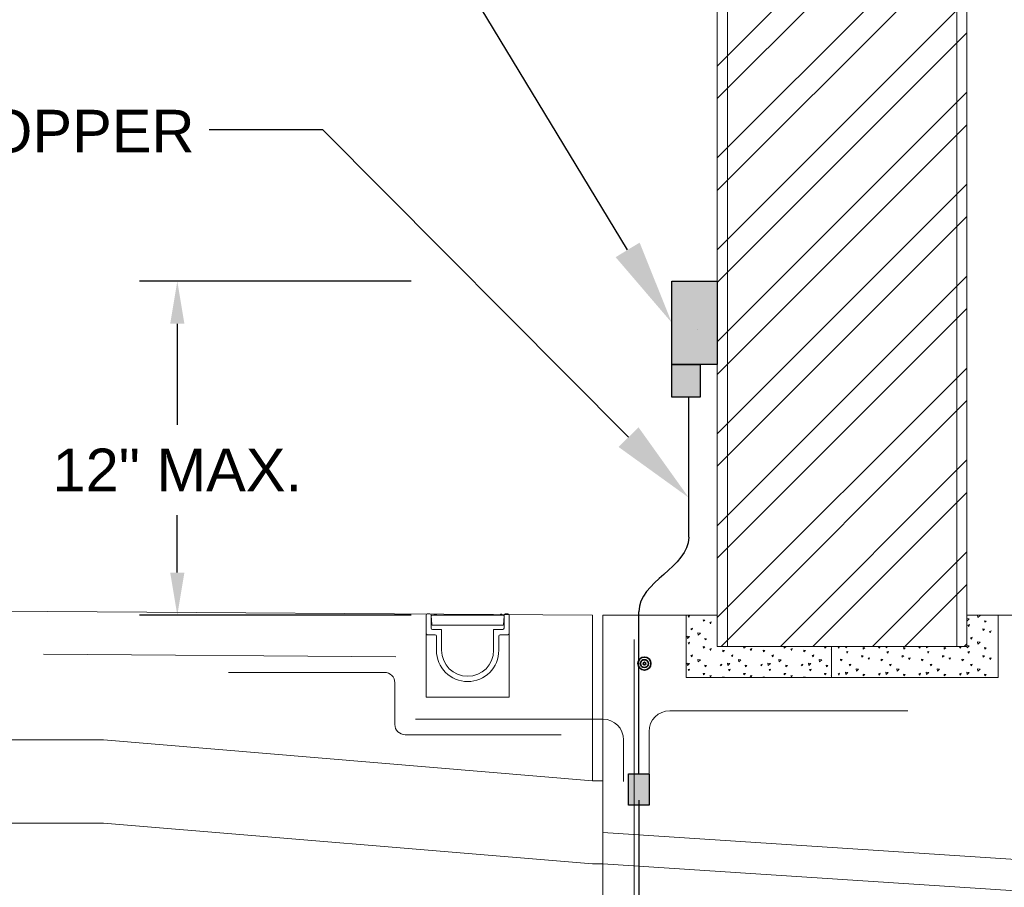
# Model space of a CAD drawing. Header units: inches. Extents: x 119 to 13708, y 367 to 7376.
# Tile 3 of 21: x 308 to 516, y 565 to 748. Entities that reach past the tile are written whole.
import ezdxf
from ezdxf import colors
from ezdxf.entities.mleader import LeaderData, LeaderLine
from ezdxf.math import Vec2, Vec3

# ---------------------------------------------------------------- set-up
doc = ezdxf.new("R2010")
doc.units = ezdxf.units.IN
doc.header["$MEASUREMENT"] = 0
doc.layers.add('E-ANNO-TEXT', color=7, linetype='Continuous', lineweight=25)
doc.layers.add('S-301 Building Sections [E-201 Reference]$0$G-ELECT-REF', color=253, linetype='Continuous', lineweight=9)
doc.layers.add('G-PLAN-OTLN', color=6, linetype='Continuous', lineweight=35, true_color=0xff00ff)
doc.styles.get("Standard").update_dxf_attribs({"font": 'arial.ttf'})
doc.dimstyles.get("Standard").update_dxf_attribs({"dimtxt": 0.18, "dimasz": 0.18, "dimexe": 0.18, "dimexo": 0.0625, "dimgap": 0.09, "dimtad": 0, "dimtih": 1, "dimtoh": 1, "dimdec": 4, "dimzin": 0, "dimdsep": 46, "dimtxsty": 'Standard', "dimcen": 0.09, "dimadec": 0, "dimazin": 0, "dimtfac": 1, "dimtdec": 4, "dimtofl": 0, "dimtmove": 0, "dimatfit": 3, "dimfxl": 1, "dimtolj": 1, "dimtzin": 0, "dimarcsym": 0})

# ---------------------------------------------------------------- blocks, each defined once
blk = doc.blocks.new('S-301 Building Sections [E-201 Reference]')
at = {"color": 9}
for radius in [0.312, 0.188, 0.0625]:
    blk.add_circle((686.868, 256.618), radius, dxfattribs=at)
at = {"layer": 'S-301 Building Sections [E-201 Reference]$0$G-ELECT-REF', "color": 9}
for p, q in [((702.368, 257.447), (702.368, 329.293)), ((690.368, 257.447), (690.368, 317.691)), ((648.118, 259.197), (684.368, 258.947)), ((676.368, 258.947), (676.368, 255.007)), ((676.428, 259.007), (676.558, 259.007)), ((676.618, 258.947), (676.618, 258.317)), ((676.618, 258.947), (680.118, 258.947)), ((676.658, 258.947), (680.077, 258.947)), ((676.804, 258.988), (676.825, 258.988)), ((677.392, 258.947), (677.31, 258.947)), ((677.799, 258.947), (677.717, 258.947)), ((678.206, 258.947), (678.124, 258.947)), ((678.124, 258.946), (678.206, 258.946)), ((678.531, 258.947), (678.613, 258.947)), ((679.505, 258.947), (679.587, 258.947)), ((679.992, 258.988), (679.97, 258.988)), ((680.118, 258.947), (680.118, 258.317)), ((680.308, 259.007), (680.178, 259.007)), ((680.368, 258.947), (680.368, 255.007)), ((684.368, 258.947), (684.368, 250.989)), ((690.368, 258.947), (684.868, 258.947)), ((684.868, 258.947), (684.868, 240.947)), ((688.868, 255.947), (688.868, 258.947)), ((688.868, 258.947), (690.368, 258.947)), ((690.368, 258.947), (690.368, 257.447)), ((702.368, 257.447), (702.368, 258.947)), ((702.368, 258.947), (703.368, 258.947)), ((707.868, 258.947), (702.368, 258.947)), ((703.368, 258.947), (703.868, 258.947)), ((703.868, 258.947), (703.868, 255.947)), ((676.618, 258.906), (676.647, 258.494)), ((680.101, 258.669), (680.089, 258.494)), ((680.118, 258.906), (680.101, 258.669)), ((676.368, 258.067), (676.368, 257.757)), ((676.428, 258.007), (676.805, 258.007)), ((676.678, 258.257), (677.118, 258.257)), ((676.687, 258.459), (676.817, 258.459)), ((676.687, 258.459), (680.049, 258.459)), ((677.118, 258.257), (677.118, 257.257)), ((679.527, 258.459), (677.269, 258.459)), ((680.058, 258.257), (679.618, 258.257)), ((679.618, 258.257), (679.618, 257.257)), ((680.308, 258.007), (679.93, 258.007)), ((679.978, 258.459), (680.049, 258.459)), ((680.368, 258.067), (680.368, 257.757)), ((676.868, 257.944), (676.868, 257.257)), ((679.868, 257.944), (679.868, 257.257)), ((680.368, 257.757), (680.368, 257.257)), ((686.368, 231.947), (686.368, 257.772)), ((657.978, 257.072), (674.923, 256.947)), ((690.368, 257.447), (694.825, 257.447)), ((694.825, 257.447), (695.868, 257.447)), ((695.868, 255.947), (695.868, 257.447)), ((695.868, 257.447), (696.911, 257.447)), ((695.868, 257.447), (695.868, 255.947)), ((696.911, 257.447), (702.368, 257.447)), ((696.911, 257.447), (696.911, 257.447)), ((666.868, 256.197), (674.368, 256.197)), ((674.868, 255.697), (674.868, 253.697)), ((695.868, 255.947), (688.868, 255.947)), ((688.868, 255.947), (688.868, 255.947)), ((703.868, 255.947), (695.868, 255.947)), ((676.368, 255.007), (680.368, 255.007)), ((688.089, 254.351), (699.536, 254.351)), ((684.868, 253.947), (675.868, 253.947)), ((687.089, 251.351), (687.089, 253.351)), ((648.25, 252.947), (660.868, 252.947)), ((660.868, 252.947), (684.368, 250.989)), ((675.368, 253.197), (682.868, 253.197)), ((685.868, 250.947), (685.868, 252.947)), ((684.368, 250.989), (684.872, 250.989)), ((684.872, 250.989), (684.868, 246.989)), ((660.868, 248.947), (648.25, 248.947)), ((684.368, 246.989), (660.868, 248.947)), ((684.868, 248.494), (707.868, 246.994)), ((684.868, 246.989), (684.368, 246.989)), ((684.868, 246.989), (707.868, 245.489))]:
    blk.add_line(p, q, dxfattribs=at)
at = {"layer": 'S-301 Building Sections [E-201 Reference]$0$G-ELECT-REF', "color": 9, "ltscale": 0.075}
for p, q in [((701.881, 257.447), (701.881, 328.614)), ((690.855, 257.447), (690.855, 317.624))]:
    blk.add_line(p, q, dxfattribs=at)
at = {"layer": 'S-301 Building Sections [E-201 Reference]$0$G-ELECT-REF', "color": 9, "linetype": 'Continuous'}
for p, q in [((690.368, 285.344), (702.368, 297.344)), ((690.368, 283.781), (702.368, 295.781)), ((690.368, 280.924), (702.368, 292.924)), ((690.368, 279.362), (702.368, 291.362)), ((690.368, 276.505), (702.368, 288.505)), ((690.368, 274.943), (702.368, 286.943)), ((690.368, 272.086), (702.368, 284.086)), ((690.368, 270.523), (702.368, 282.523)), ((690.368, 267.666), (702.368, 279.666)), ((690.368, 266.104), (702.368, 278.104)), ((690.368, 263.247), (702.368, 275.247)), ((690.368, 261.684), (702.368, 273.684)), ((690.368, 258.827), (702.368, 270.827)), ((690.55, 257.447), (702.368, 269.265)), ((693.407, 257.447), (702.368, 266.408)), ((694.969, 257.447), (702.368, 264.845)), ((697.826, 257.447), (702.368, 261.989)), ((699.389, 257.447), (702.368, 260.426)), ((702.246, 257.447), (702.368, 257.569))]:
    blk.add_line(p, q, dxfattribs=at)
at = {"layer": 'S-301 Building Sections [E-201 Reference]$0$G-ELECT-REF', "color": 9, "linetype": 'Continuous', "extrusion": (0, 0, -1)}
for p, q in [((702.886, 258.945), (703.005, 258.931)), ((702.903, 258.834), (702.886, 258.945)), ((688.968, 258.904), (689.044, 258.929)), ((689.01, 258.841), (688.969, 258.904)), ((689.01, 258.841), (689.043, 258.929)), ((689.702, 258.65), (689.692, 258.725)), ((689.696, 258.725), (689.774, 258.711)), ((689.702, 258.65), (689.775, 258.71)), ((690.008, 258.6), (690.083, 258.625)), ((690.05, 258.537), (690.008, 258.6)), ((690.05, 258.537), (690.083, 258.625)), ((702.368, 258.779), (702.483, 258.765)), ((702.382, 258.668), (702.368, 258.762)), ((702.382, 258.668), (702.484, 258.765)), ((702.417, 258.465), (702.492, 258.49)), ((702.459, 258.403), (702.417, 258.465)), ((702.459, 258.403), (702.492, 258.491)), ((702.903, 258.834), (703.005, 258.931)), ((703.229, 258.603), (703.219, 258.677)), ((703.223, 258.678), (703.301, 258.663)), ((703.229, 258.603), (703.301, 258.663)), ((689.101, 258.295), (689.177, 258.32)), ((689.143, 258.233), (689.101, 258.295)), ((689.143, 258.233), (689.176, 258.321)), ((689.437, 258.096), (689.556, 258.082)), ((689.455, 257.985), (689.438, 258.096)), ((689.455, 257.985), (689.557, 258.081)), ((703.151, 258.212), (703.141, 258.286)), ((703.144, 258.286), (703.223, 258.272)), ((703.151, 258.212), (703.223, 258.271)), ((703.456, 258.161), (703.532, 258.186)), ((703.498, 258.099), (703.456, 258.161)), ((703.498, 258.099), (703.531, 258.186)), ((688.916, 257.93), (689.035, 257.916)), ((688.934, 257.819), (688.917, 257.93)), ((688.934, 257.819), (689.036, 257.916)), ((688.968, 257.616), (689.044, 257.641)), ((689.01, 257.554), (688.969, 257.616)), ((689.01, 257.554), (689.043, 257.641)), ((689.781, 257.754), (689.771, 257.828)), ((689.774, 257.828), (689.853, 257.814)), ((689.781, 257.754), (689.853, 257.813)), ((702.55, 257.857), (702.625, 257.882)), ((702.592, 257.794), (702.55, 257.857)), ((702.592, 257.795), (702.625, 257.882)), ((702.886, 257.657), (703.005, 257.643)), ((702.903, 257.546), (702.886, 257.657)), ((702.903, 257.546), (703.005, 257.643)), ((689.702, 257.362), (689.692, 257.437)), ((689.696, 257.437), (689.774, 257.423)), ((689.702, 257.362), (689.775, 257.422)), ((690.008, 257.312), (690.083, 257.337)), ((690.05, 257.249), (690.008, 257.312)), ((690.05, 257.249), (690.083, 257.337)), ((690.643, 257.189), (690.632, 257.263)), ((690.636, 257.264), (690.714, 257.25)), ((690.643, 257.189), (690.715, 257.249)), ((691.648, 257.362), (691.638, 257.437)), ((691.641, 257.437), (691.72, 257.423)), ((691.648, 257.362), (691.72, 257.422)), ((691.953, 257.312), (692.029, 257.337)), ((691.995, 257.249), (691.954, 257.312)), ((691.995, 257.249), (692.028, 257.337)), ((692.588, 257.189), (692.578, 257.263)), ((692.582, 257.264), (692.66, 257.25)), ((692.588, 257.189), (692.66, 257.249)), ((693.594, 257.362), (693.584, 257.437)), ((693.587, 257.437), (693.666, 257.423)), ((693.594, 257.362), (693.666, 257.422)), ((693.899, 257.312), (693.975, 257.337)), ((693.941, 257.249), (693.899, 257.312)), ((693.941, 257.249), (693.974, 257.337)), ((694.534, 257.189), (694.524, 257.263)), ((694.527, 257.264), (694.606, 257.25)), ((694.534, 257.189), (694.606, 257.249)), ((695.539, 257.362), (695.529, 257.437)), ((695.533, 257.437), (695.611, 257.423)), ((695.539, 257.362), (695.612, 257.422)), ((695.845, 257.312), (695.868, 257.319)), ((695.868, 257.278), (695.845, 257.312)), ((696.177, 257.415), (696.252, 257.44)), ((696.219, 257.353), (696.177, 257.415)), ((696.219, 257.353), (696.252, 257.44)), ((696.545, 257.38), (696.535, 257.447)), ((696.545, 257.38), (696.615, 257.447)), ((696.58, 257.177), (696.655, 257.202)), ((696.622, 257.115), (696.58, 257.177)), ((696.622, 257.115), (696.655, 257.203)), ((697.392, 257.315), (697.382, 257.389)), ((697.386, 257.39), (697.464, 257.376)), ((697.392, 257.315), (697.464, 257.375)), ((698.122, 257.415), (698.198, 257.44)), ((698.164, 257.353), (698.122, 257.415)), ((698.164, 257.353), (698.197, 257.44)), ((698.491, 257.38), (698.481, 257.447)), ((698.491, 257.38), (698.561, 257.447)), ((698.525, 257.177), (698.601, 257.202)), ((698.567, 257.115), (698.526, 257.177)), ((698.567, 257.115), (698.601, 257.203)), ((699.338, 257.315), (699.328, 257.389)), ((699.331, 257.39), (699.41, 257.376)), ((699.338, 257.315), (699.41, 257.375)), ((700.068, 257.415), (700.144, 257.44)), ((700.11, 257.353), (700.068, 257.415)), ((700.11, 257.353), (700.143, 257.44)), ((700.436, 257.38), (700.426, 257.447)), ((700.436, 257.38), (700.507, 257.447)), ((700.471, 257.177), (700.547, 257.202)), ((700.513, 257.115), (700.471, 257.177)), ((700.513, 257.115), (700.546, 257.203)), ((701.283, 257.315), (701.273, 257.389)), ((701.277, 257.39), (701.355, 257.376)), ((701.283, 257.315), (701.356, 257.375)), ((702.014, 257.415), (702.089, 257.44)), ((702.056, 257.353), (702.014, 257.415)), ((702.056, 257.353), (702.089, 257.44)), ((702.368, 257.491), (702.483, 257.477)), ((702.382, 257.38), (702.368, 257.474)), ((702.382, 257.38), (702.484, 257.477)), ((702.417, 257.177), (702.492, 257.202)), ((702.459, 257.115), (702.417, 257.177)), ((702.459, 257.115), (702.492, 257.203)), ((703.229, 257.315), (703.219, 257.389)), ((703.223, 257.39), (703.301, 257.376)), ((703.229, 257.315), (703.301, 257.375)), ((688.916, 256.642), (689.035, 256.628)), ((688.934, 256.531), (688.917, 256.642)), ((688.934, 256.531), (689.036, 256.628)), ((689.101, 257.008), (689.177, 257.033)), ((689.143, 256.945), (689.101, 257.008)), ((689.143, 256.945), (689.176, 257.033)), ((689.437, 256.808), (689.556, 256.794)), ((689.455, 256.697), (689.438, 256.808)), ((689.455, 256.697), (689.557, 256.794)), ((690.511, 256.566), (690.587, 256.591)), ((690.553, 256.503), (690.586, 256.591)), ((690.879, 256.531), (690.862, 256.642)), ((690.862, 256.642), (690.981, 256.628)), ((690.879, 256.531), (690.981, 256.628)), ((691.047, 257.008), (691.123, 257.033)), ((691.089, 256.945), (691.047, 257.008)), ((691.089, 256.945), (691.122, 257.033)), ((691.383, 256.808), (691.502, 256.794)), ((691.4, 256.697), (691.384, 256.808)), ((691.4, 256.697), (691.503, 256.794)), ((692.457, 256.566), (692.532, 256.591)), ((692.499, 256.503), (692.532, 256.591)), ((692.825, 256.531), (692.808, 256.642)), ((692.808, 256.642), (692.926, 256.628)), ((692.825, 256.531), (692.927, 256.628)), ((692.993, 257.008), (693.068, 257.033)), ((693.035, 256.945), (692.993, 257.008)), ((693.035, 256.945), (693.068, 257.033)), ((693.329, 256.808), (693.447, 256.794)), ((693.346, 256.697), (693.329, 256.808)), ((693.346, 256.697), (693.448, 256.794)), ((694.402, 256.566), (694.478, 256.591)), ((694.444, 256.503), (694.477, 256.591)), ((694.753, 256.642), (694.872, 256.628)), ((694.771, 256.531), (694.754, 256.642)), ((694.771, 256.531), (694.873, 256.628)), ((694.938, 257.008), (695.014, 257.033)), ((694.98, 256.945), (694.939, 257.008)), ((694.98, 256.945), (695.013, 257.033)), ((695.275, 256.808), (695.393, 256.794)), ((695.292, 256.697), (695.275, 256.808)), ((695.292, 256.697), (695.394, 256.794)), ((696.308, 256.75), (696.298, 256.825)), ((696.302, 256.825), (696.38, 256.811)), ((696.308, 256.75), (696.38, 256.81)), ((696.713, 256.569), (696.788, 256.594)), ((696.755, 256.507), (696.713, 256.569)), ((696.755, 256.507), (696.788, 256.594)), ((697.314, 256.924), (697.303, 256.998)), ((697.307, 256.999), (697.385, 256.984)), ((697.314, 256.924), (697.386, 256.984)), ((697.619, 256.873), (697.695, 256.898)), ((697.661, 256.811), (697.619, 256.873)), ((697.661, 256.811), (697.694, 256.899)), ((698.254, 256.75), (698.244, 256.825)), ((698.247, 256.825), (698.326, 256.811)), ((698.254, 256.75), (698.326, 256.81)), ((698.658, 256.569), (698.734, 256.594)), ((698.7, 256.507), (698.658, 256.569)), ((698.7, 256.507), (698.733, 256.594)), ((699.259, 256.924), (699.249, 256.998)), ((699.253, 256.999), (699.331, 256.984)), ((699.259, 256.924), (699.332, 256.984)), ((699.565, 256.873), (699.64, 256.898)), ((699.607, 256.811), (699.565, 256.873)), ((699.607, 256.811), (699.64, 256.899)), ((700.2, 256.75), (700.189, 256.825)), ((700.193, 256.825), (700.271, 256.811)), ((700.2, 256.75), (700.272, 256.81)), ((700.604, 256.569), (700.68, 256.594)), ((700.646, 256.507), (700.604, 256.569)), ((700.646, 256.507), (700.679, 256.594)), ((701.205, 256.924), (701.195, 256.998)), ((701.198, 256.999), (701.277, 256.984)), ((701.205, 256.924), (701.277, 256.984)), ((701.51, 256.873), (701.586, 256.898)), ((701.552, 256.811), (701.511, 256.873)), ((701.552, 256.811), (701.585, 256.899)), ((702.145, 256.75), (702.135, 256.825)), ((702.139, 256.825), (702.217, 256.811)), ((702.145, 256.75), (702.218, 256.81)), ((702.55, 256.569), (702.625, 256.594)), ((702.592, 256.507), (702.55, 256.569)), ((702.592, 256.507), (702.625, 256.594)), ((703.151, 256.924), (703.141, 256.998)), ((703.144, 256.999), (703.223, 256.984)), ((703.151, 256.924), (703.223, 256.984)), ((703.456, 256.873), (703.532, 256.898)), ((703.498, 256.811), (703.456, 256.873)), ((703.498, 256.811), (703.531, 256.899)), ((688.968, 256.328), (689.044, 256.353)), ((689.01, 256.266), (688.969, 256.328)), ((689.01, 256.266), (689.043, 256.353)), ((689.702, 256.075), (689.692, 256.149)), ((689.696, 256.149), (689.774, 256.135)), ((689.702, 256.075), (689.775, 256.134)), ((689.781, 256.466), (689.771, 256.54)), ((689.774, 256.541), (689.853, 256.526)), ((689.781, 256.466), (689.853, 256.526)), ((690.553, 256.503), (690.511, 256.566)), ((690.914, 256.328), (690.99, 256.353)), ((690.956, 256.266), (690.914, 256.328)), ((690.956, 256.266), (690.989, 256.353)), ((691.648, 256.075), (691.638, 256.149)), ((691.641, 256.149), (691.72, 256.135)), ((691.648, 256.075), (691.72, 256.134)), ((691.726, 256.466), (691.716, 256.54)), ((691.72, 256.541), (691.798, 256.526)), ((691.726, 256.466), (691.799, 256.526)), ((692.499, 256.503), (692.457, 256.566)), ((692.86, 256.328), (692.935, 256.353)), ((692.902, 256.266), (692.86, 256.328)), ((692.902, 256.266), (692.935, 256.353)), ((693.594, 256.075), (693.584, 256.149)), ((693.587, 256.149), (693.666, 256.135)), ((693.594, 256.075), (693.666, 256.134)), ((693.672, 256.466), (693.662, 256.54)), ((693.666, 256.541), (693.744, 256.526)), ((693.672, 256.466), (693.744, 256.526)), ((694.444, 256.503), (694.403, 256.566)), ((694.805, 256.328), (694.881, 256.353)), ((694.847, 256.266), (694.806, 256.328)), ((694.847, 256.266), (694.881, 256.353)), ((695.539, 256.075), (695.529, 256.149)), ((695.533, 256.149), (695.611, 256.135)), ((695.539, 256.075), (695.612, 256.134)), ((695.618, 256.466), (695.608, 256.54)), ((695.611, 256.541), (695.69, 256.526)), ((695.618, 256.466), (695.69, 256.526)), ((696.177, 256.127), (696.252, 256.152)), ((696.219, 256.065), (696.177, 256.127)), ((696.219, 256.065), (696.252, 256.152)), ((696.528, 256.204), (696.646, 256.19)), ((696.545, 256.093), (696.528, 256.204)), ((696.545, 256.093), (696.647, 256.189)), ((697.049, 256.37), (697.167, 256.355)), ((697.066, 256.258), (697.049, 256.37)), ((697.066, 256.258), (697.168, 256.355)), ((697.392, 256.027), (697.382, 256.101)), ((697.386, 256.102), (697.464, 256.088)), ((698.122, 256.127), (698.198, 256.152)), ((698.164, 256.065), (698.122, 256.127)), ((698.164, 256.065), (698.197, 256.152)), ((698.473, 256.204), (698.592, 256.19)), ((698.491, 256.093), (698.474, 256.204)), ((698.491, 256.093), (698.593, 256.189)), ((698.994, 256.37), (699.113, 256.355)), ((699.012, 256.258), (698.995, 256.37)), ((699.012, 256.258), (699.114, 256.355)), ((699.338, 256.027), (699.328, 256.101)), ((699.331, 256.102), (699.41, 256.088)), ((700.068, 256.127), (700.144, 256.152)), ((700.11, 256.065), (700.068, 256.127)), ((700.11, 256.065), (700.143, 256.152)), ((700.419, 256.204), (700.538, 256.19)), ((700.436, 256.093), (700.419, 256.204)), ((700.436, 256.093), (700.538, 256.189)), ((700.94, 256.37), (701.059, 256.355)), ((700.957, 256.258), (700.941, 256.37)), ((700.957, 256.258), (701.06, 256.355)), ((701.283, 256.027), (701.273, 256.101)), ((701.277, 256.102), (701.355, 256.088)), ((702.014, 256.127), (702.089, 256.152)), ((702.056, 256.065), (702.014, 256.127)), ((702.056, 256.065), (702.089, 256.152)), ((702.365, 256.204), (702.483, 256.19)), ((702.382, 256.093), (702.365, 256.204)), ((702.382, 256.093), (702.484, 256.189)), ((702.886, 256.37), (703.005, 256.355)), ((702.903, 256.258), (702.886, 256.37)), ((702.903, 256.258), (703.005, 256.355)), ((703.229, 256.027), (703.219, 256.101)), ((703.223, 256.102), (703.301, 256.088)), ((690.008, 256.024), (690.083, 256.049)), ((690.05, 255.962), (690.008, 256.024)), ((690.05, 255.962), (690.083, 256.049)), ((690.636, 255.947), (690.632, 255.975)), ((690.636, 255.976), (690.714, 255.962)), ((690.698, 255.947), (690.715, 255.961)), ((691.953, 256.024), (692.029, 256.049)), ((691.995, 255.962), (691.954, 256.024)), ((691.995, 255.962), (692.028, 256.049)), ((692.582, 255.947), (692.578, 255.975)), ((692.582, 255.976), (692.66, 255.962)), ((692.644, 255.947), (692.66, 255.961)), ((693.899, 256.024), (693.975, 256.049)), ((693.941, 255.962), (693.899, 256.024)), ((693.941, 255.962), (693.974, 256.049)), ((694.528, 255.947), (694.524, 255.975)), ((694.527, 255.976), (694.606, 255.962)), ((694.589, 255.947), (694.606, 255.961)), ((695.845, 256.024), (695.868, 256.031)), ((695.868, 255.99), (695.845, 256.024)), ((697.392, 256.027), (697.464, 256.087)), ((699.338, 256.027), (699.41, 256.087)), ((701.283, 256.027), (701.356, 256.087)), ((703.229, 256.027), (703.301, 256.087))]:
    blk.add_line(p, q, dxfattribs=at)
at = {"layer": 'S-301 Building Sections [E-201 Reference]$0$G-ELECT-REF', "color": 9}
for centre, radius, start, end in [((676.428, 258.947), 0.06, 90, 180), ((676.558, 258.947), 0.06, 0, 90), ((676.658, 258.906), 0.0407, 90, 180), ((676.713, 259.008), 0.061, 270, 318.1897), ((676.804, 258.927), 0.061, 90, 138.1897), ((676.825, 258.927), 0.061, 41.8103, 90), ((676.916, 259.008), 0.061, 221.8103, 270), ((679.879, 259.008), 0.061, 270, 318.1897), ((679.97, 258.927), 0.061, 90, 138.1897), ((679.992, 258.927), 0.061, 41.8103, 90), ((680.083, 259.008), 0.061, 221.8103, 270), ((680.077, 258.906), 0.0407, 0, 90), ((680.178, 258.947), 0.06, 90, 180), ((680.308, 258.947), 0.06, 0, 90), ((676.687, 258.499), 0.0407, 180, 270), ((680.049, 258.499), 0.0407, 270, 0), ((676.428, 258.067), 0.06, 180, 270), ((676.678, 258.317), 0.06, 180, 270), ((676.805, 257.944), 0.0625, 0, 90), ((679.93, 257.944), 0.0625, 90, 180), ((680.058, 258.317), 0.06, 270, 0), ((680.308, 258.067), 0.06, 270, 0), ((678.368, 257.257), 1.5, 180, 0), ((678.368, 257.257), 1.25, 180, 0), ((684.868, 252.947), 1, 0, 90)]:
    blk.add_arc(centre, radius, start, end, dxfattribs=at)
at = {"layer": 'S-301 Building Sections [E-201 Reference]$0$G-ELECT-REF', "color": 9, "extrusion": (0, 0, -1)}
for centre, radius, start, end in [((-674.368, 255.697), 0.5, 90, 180), ((-688.089, 253.351), 1, 0, 90), ((-675.368, 253.697), 0.5, 270, 0)]:
    blk.add_arc(centre, radius, start, end, dxfattribs=at)
blk = doc.blocks.new('*D9')
at = {"layer": 'Defpoints', "color": 0, "transparency": 16777216}
for p in [(445.63, 693.21), (341.24, 622.71), (445.63, 622.71)]:
    blk.add_point(p, dxfattribs=at)
at = {"layer": 'E-ANNO-TEXT', "color": 0, "lineweight": -2, "transparency": 16777216}
for p, q in [((390.63, 693.21), (333.24, 693.21)), ((341.24, 684.21), (341.24, 662.88)), ((341.24, 631.71), (341.24, 643.84)), ((390.63, 622.71), (333.24, 622.71))]:
    blk.add_line(p, q, dxfattribs=at)
at = {"layer": 'E-ANNO-TEXT', "color": 0, "transparency": 16777216}
for points in [[(339.74, 684.21), (342.74, 684.21), (341.24, 693.21)], [(339.74, 631.71), (342.74, 631.71), (341.24, 622.71)]]:
    blk.add_solid(points, dxfattribs=at)
at = {"layer": 'E-ANNO-TEXT', "color": 0, "transparency": 16777216, "insert": (341.24, 653.36), "char_height": 9, "width": 54.0709, "attachment_point": 5}
blk.add_mtext('\\A1;12" MAX.', dxfattribs=at)

msp = doc.modelspace()

# ---------------------------------------------------------------- hatches: boundary and pattern name
at = {"layer": 'E-ANNO-TEXT'}
h = msp.add_hatch(color=0, dxfattribs=at)
h.dxf.hatch_style = 1
h.paths.add_polyline_path([(451.81002, 693.207), (445.62596, 693.207), (445.62596, 675.61296), (451.81164, 675.61296)])
h.paths.add_polyline_path([(455.20728, 693.207), (451.81002, 693.207), (451.81164, 675.61296), (455.20728, 675.61296)])
h = msp.add_hatch(color=0, dxfattribs=at)
h.dxf.hatch_style = 1
h.paths.add_polyline_path([(451.57889, 675.61296), (445.62596, 675.61296), (445.62596, 668.71281), (451.57889, 668.71281)])
h = msp.add_hatch(color=0, dxfattribs=at)
h.dxf.hatch_style = 1
h.paths.add_polyline_path([(440.8271, 589.19947), (436.4934, 589.19947), (436.4934, 582.63236), (440.8271, 582.63236)])

# ---------------------------------------------------------------- linework, layer by layer
at = {"layer": 'E-ANNO-TEXT', "color": 0}
for p, q in [((451.05094, 682.9203), (451.05094, 682.9203)), ((449.17958, 675.58586), (449.17958, 675.58586)), ((449.18645, 639.15031), (449.18645, 668.71281)), ((438.66025, 589.19947), (438.66025, 623.43891)), ((438.66025, 583.64613), (438.66025, 516.51986))]:
    msp.add_line(p, q, dxfattribs=at)
for points in [[(445.62596, 693.207), (455.20728, 693.207), (455.20728, 675.61296), (445.62596, 675.61296)], [(445.62596, 675.61296), (451.57889, 675.61296), (451.57889, 668.71281), (445.62596, 668.71281)], [(440.8271, 589.19947), (440.8271, 582.63236), (436.4934, 582.63236), (436.4934, 589.19947)]]:
    msp.add_lwpolyline(points, close=True, dxfattribs=at)
msp.add_open_spline([(449.18645, 639.15031), (449.18509, 632.84644), (438.66025, 629.74278), (438.66025, 623.43891)], degree=3, dxfattribs=at)

# ---------------------------------------------------------------- block references
at = {"layer": 'G-PLAN-OTLN', "color": 0, "xscale": 4.390625, "yscale": 4.390625, "zscale": 4.390625}
msp.add_blockref('S-301 Building Sections [E-201 Reference]', (-2575.93877, -514.22823), dxfattribs=at)

# ---------------------------------------------------------------- texts
at = {"layer": 'E-ANNO-TEXT', "color": 0, "insert": (192.58315, 729.36782), "char_height": 9, "attachment_point": 1, "line_spacing_factor": 0.8}
msp.add_mtext_dynamic_manual_height_columns('\\A1;#4/0 AWG BARE COPPER', width=155.6300516, gutter_width=48, heights=[17.98253], dxfattribs=at)

# ---------------------------------------------------------------- dimensions: what is measured, and where the dimension line sits
at = {"layer": 'E-ANNO-TEXT', "color": 0}
dim = msp.add_linear_dim(base=(341.23518, 622.71069), p1=(445.62596, 693.207), p2=(445.62596, 622.71069), angle=90, text='12" MAX.', dimstyle='Standard', override={"dimtxt": 9, "dimasz": 9, "dimexe": 8, "dimexo": 55, "dimgap": 5, "dimdec": 0, "dimlunit": 3}, dxfattribs=at)
dim.commit()
dim.dimension.update_dxf_attribs({"geometry": '*D9', "text_midpoint": (341.23518, 653.36062), "dimtype": 160})

# ---------------------------------------------------------------- leaders
ml = msp.add_multileader_mtext('Standard', dxfattribs=at)
ml.set_content('')
ml.set_leader_properties()
ml.build(insert=Vec2(0, 0))
ml.multileader.update_dxf_attribs({"dogleg_length": 24, "arrow_head_size": 18})
ctx = ml.context
ctx.base_point, ctx.char_height, ctx.arrow_head_size, ctx.landing_gap_size, ctx.plane_origin = Vec3(367.12956, 773.89705), 0.18, 18, 0.125, Vec3(-81.62047, 785.77761)
ctx.text_align_type = 2
notes = []
notes.append((ctx, [(1, (1, 1, 0), (391.37956, 773.89705), (-1, 0), 24, [(0, [(445.62596, 684.40998)], 0, [])])]))
ctx.mtext.insert, ctx.mtext.alignment, ctx.mtext.flow_direction = Vec3(367.25456, 773.98705), 3, 5
ml = msp.add_multileader_mtext('Standard', dxfattribs=at)
ml.set_content('')
ml.set_leader_properties()
ml.build(insert=Vec2(0, 0))
ml.multileader.update_dxf_attribs({"dogleg_length": 24, "arrow_head_size": 18})
ctx = ml.context
ctx.base_point, ctx.char_height, ctx.arrow_head_size, ctx.landing_gap_size, ctx.plane_origin = Vec3(347.6959, 725.16453), 0.18, 18, 0.125, Vec3(-82.7674, 734.57395)
ctx.text_align_type = 2
notes.append((ctx, [(1, (1, 1, 0), (371.9459, 725.16453), (-1, 0), 24, [(0, [(449.18645, 647.52573)], 0, [])])]))
ctx.mtext.insert, ctx.mtext.alignment, ctx.mtext.flow_direction = Vec3(347.8209, 725.25453), 3, 5
for ctx, leaders in notes:
    for number, flags, end, landing, length, lines in leaders:
        leader = LeaderData()
        leader.index, (leader.has_last_leader_line, leader.has_dogleg_vector, leader.attachment_direction) = number, flags
        leader.last_leader_point, leader.dogleg_vector, leader.dogleg_length = Vec3(end), Vec3(landing), length
        for number, points, colour, breaks in lines:
            line = LeaderLine()
            line.index, line.vertices, line.color, line.breaks = number, Vec3.list(points), colors.encode_raw_color(colour), breaks
            leader.lines.append(line)
        ctx.leaders.append(leader)

doc.saveas('drawing.dxf')
